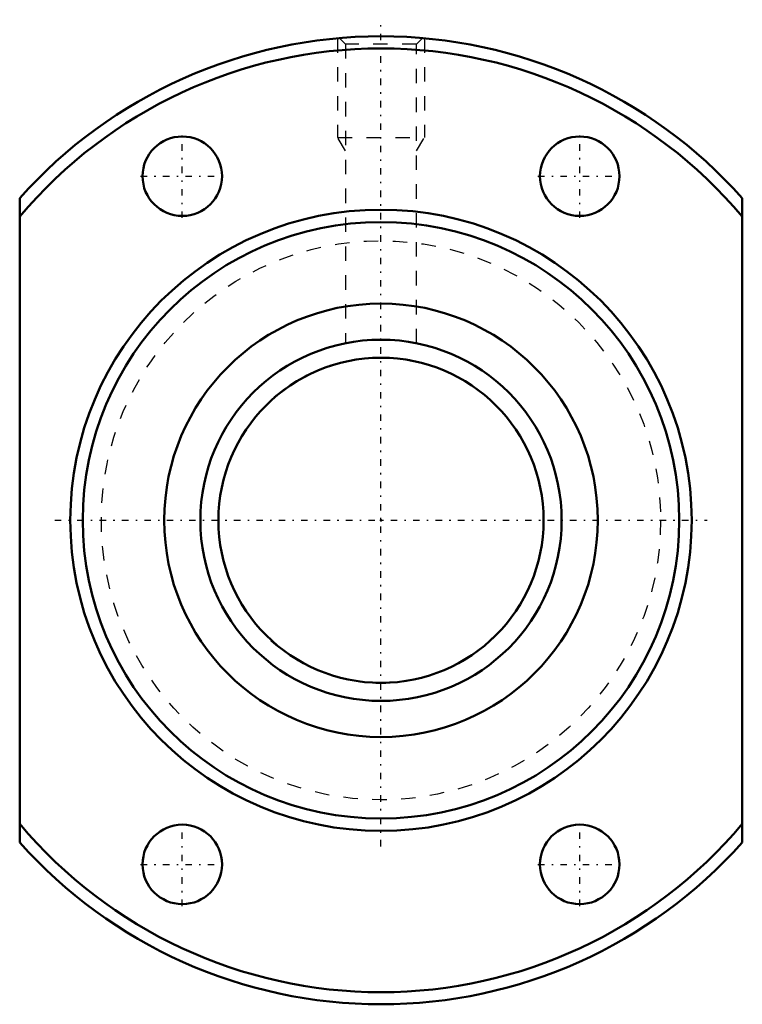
# Model space of a CAD drawing. Header units: millimetres. Extents: x -25 to 25, y -33.5 to 34.6.
import ezdxf

# ---------------------------------------------------------------- set-up
doc = ezdxf.new("R2010")
doc.units = ezdxf.units.MM
doc.linetypes.add('Center', pattern=[1.5, 0.45, -0.5, 0.05, -0.5])
doc.linetypes.add('Dashed', pattern=[2, 1, -1])
for name, color, linetype, lineweight in [('2d ConnectionPoints', 7, 'Continuous', 50), ('AM_0', 7, 'Continuous', 50), ('AM_5', 3, 'Continuous', 25), ('AM_7', 7, 'Center', 25), ('AM_9', 6, 'Dashed', 25)]:
    doc.layers.add(name, color=color, linetype=linetype, lineweight=lineweight)

# ---------------------------------------------------------------- blocks, each defined once
blk = doc.blocks.new('1_BTK_2505V_2_6ZZ_Nut_0_in_BTK2505V_2_6ZZ_70LC7T_000_2')
at = {"layer": 'AM_0'}
for p, q in [((-25, -22.299), (-25, 22.299)), ((25, 22.299), (25, -22.299))]:
    blk.add_line(p, q, dxfattribs=at)
for centre, radius in [((-13.75, 23.816), 2.75), ((13.75, 23.816), 2.75), ((0, 0), 21.5), ((0, 0), 20.64), ((0, 0), 15), ((-13.75, -23.816), 2.75), ((13.75, -23.816), 2.75)]:
    blk.add_circle(centre, radius, dxfattribs=at)
for radius, start, end in [(33.5, 41.73182, 138.26818), (32.662, 40.05708, 139.94292), (32.662, 220.05708, 319.94292), (33.5, 221.73182, 318.26818)]:
    blk.add_arc((0, 0), radius, start, end, dxfattribs=at)
at = {"layer": 'AM_5', "linetype": 'Dashed'}
for p, q in [((-3, 33.365), (-3, 26.5)), ((3, 33.365), (3, 26.5)), ((-2.458, 25.562), (-3, 26.5)), ((-3, 26.5), (3, 26.5)), ((2.458, 25.562), (3, 26.5))]:
    blk.add_line(p, q, dxfattribs=at)
at = {"layer": 'AM_7'}
for p, q in [((0, -22.575), (0, 34.65)), ((-13.75, 20.928), (-13.75, 26.703)), ((13.75, 20.928), (13.75, 26.703)), ((-16.638, 23.816), (-10.863, 23.816)), ((10.862, 23.816), (16.637, 23.816)), ((-22.575, 0), (22.575, 0)), ((-13.75, -26.703), (-13.75, -20.928)), ((13.75, -26.703), (13.75, -20.928)), ((-16.638, -23.816), (-10.863, -23.816)), ((10.862, -23.816), (16.637, -23.816))]:
    blk.add_line(p, q, dxfattribs=at)
at = {"layer": 'AM_9'}
for p, q in [((-2.872, 33.372), (-2.458, 32.959)), ((-2.458, 32.959), (-2.458, 12.257)), ((2.458, 32.959), (-2.458, 32.959)), ((2.458, 32.959), (2.873, 33.373)), ((2.458, 12.256), (2.458, 32.959))]:
    blk.add_line(p, q, dxfattribs=at)
blk.add_circle((0, 0), 19.35, dxfattribs=at)
blk = doc.blocks.new('2_BTK_2505V_2_600_Shaft_0_in_BTK2505V_2_6ZZ_70LC7T_000_2')
at = {"layer": 'AM_0'}
for radius in [12.5, 11.25]:
    blk.add_circle((0, 0), radius, dxfattribs=at)
at = {"layer": 'AM_5', "linetype": 'Dashed'}
blk.add_arc((0, 0), 11.273, 75, 15, dxfattribs=at)

msp = doc.modelspace()

# ---------------------------------------------------------------- linework, layer by layer
at = {"layer": '2d ConnectionPoints'}
msp.add_point((0, 0), dxfattribs=at)
msp.add_point((0, 0), dxfattribs=at)
msp.add_point((0, 0), dxfattribs=at)

# ---------------------------------------------------------------- block references
for name in ['1_BTK_2505V_2_6ZZ_Nut_0_in_BTK2505V_2_6ZZ_70LC7T_000_2', '2_BTK_2505V_2_600_Shaft_0_in_BTK2505V_2_6ZZ_70LC7T_000_2']:
    msp.add_blockref(name, (0, 0))

doc.saveas('drawing.dxf')
